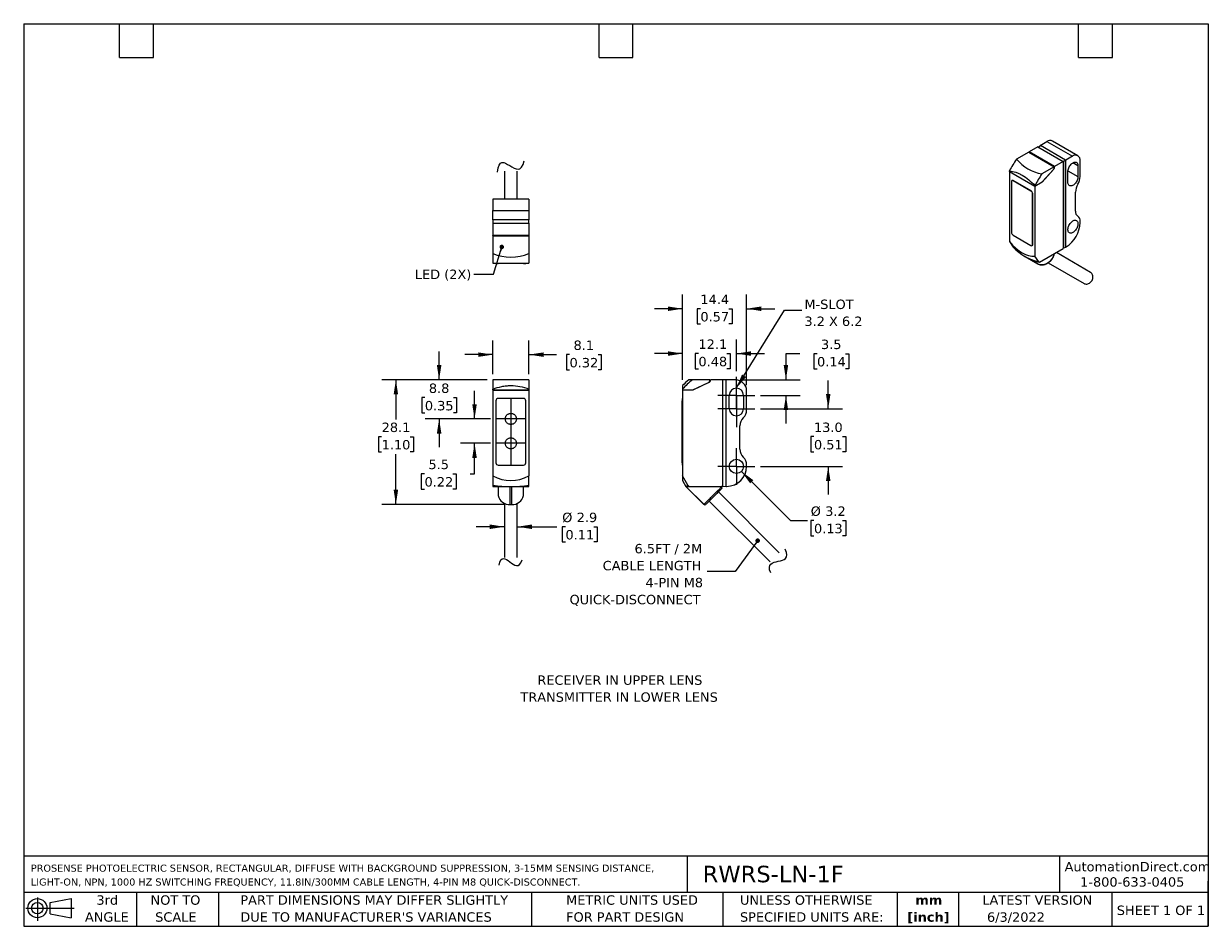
# Model space of a CAD drawing. Header units: millimetres. Extents: x 6 to 273, y 6 to 210.
import ezdxf

# ---------------------------------------------------------------- set-up
doc = ezdxf.new("R2010")
doc.units = ezdxf.units.MM
doc.linetypes.add('SLD-Center', pattern=[19.05, 15.24, -1.27, 1.27, -1.27])
doc.linetypes.add('SLD-Solid', pattern=[0])
doc.layers.add('CENTER', color=40, linetype='SLD-Center')
doc.layers.add('DIMENSIONS', color=140, linetype='SLD-Solid', lineweight=25)
doc.layers.add('TEXT', color=140, linetype='SLD-Solid', lineweight=25)
doc.styles.add('SLDTEXTSTYLE0', font='VERDANA.TTF')
doc.styles.add('SLDTEXTSTYLE1', font='VERDANAB.TTF')
doc.styles.get("Standard").update_dxf_attribs({"font": 'VERDANA.TTF'})
doc.dimstyles.new('SLDDIMSTYLE0', dxfattribs={"dimtxt": 2.158008, "dimasz": 3.302, "dimexe": 0, "dimexo": 0.0625, "dimgap": 0.539502, "dimtad": 0, "dimtih": 1, "dimtoh": 1, "dimrnd": 1e-09, "dimzin": 12, "dimdsep": 46, "dimtxsty": 'SLDTEXTSTYLE0', "dimsah": 1, "dimcen": 0.09, "dimadec": 0, "dimazin": 3, "dimtfac": 1, "dimtmove": 0, "dimatfit": 0, "dimfxl": 0, "dimfrac": 2, "dimtolj": 1, "dimtzin": 12, "dimarcsym": 0})
doc.dimstyles.new('SLDDIMSTYLE1', dxfattribs={"dimtxt": 2.158008, "dimasz": 3.302, "dimexe": 0, "dimexo": 0.0625, "dimgap": 0.539502, "dimtad": 0, "dimtih": 1, "dimtoh": 1, "dimrnd": 1e-09, "dimzin": 12, "dimdsep": 46, "dimtxsty": 'SLDTEXTSTYLE0', "dimsah": 1, "dimcen": 0.09, "dimadec": 0, "dimazin": 3, "dimtfac": 1, "dimtofl": 0, "dimtmove": 0, "dimatfit": 3, "dimfxl": 0, "dimfrac": 2, "dimtolj": 1, "dimtzin": 12, "dimarcsym": 0})
doc.dimstyles.new('SLDDIMSTYLE2', dxfattribs={"dimtxt": 2.158008, "dimasz": 3.302, "dimexe": 0, "dimexo": 0.0625, "dimgap": 0.539502, "dimtad": 0, "dimtih": 1, "dimtoh": 1, "dimrnd": 1e-09, "dimzin": 12, "dimdsep": 46, "dimtxsty": 'SLDTEXTSTYLE0', "dimsah": 1, "dimcen": 0, "dimadec": 0, "dimazin": 3, "dimtfac": 1, "dimtofl": 0, "dimtmove": 0, "dimatfit": 3, "dimfxl": 0, "dimfrac": 2, "dimtolj": 1, "dimtzin": 12, "dimarcsym": 0})
doc.dimstyles.new('SLDDIMSTYLE3', dxfattribs={"dimtxt": 2.158008, "dimasz": 3.302, "dimexe": 0, "dimexo": 0.0625, "dimgap": 0.539502, "dimtad": 0, "dimtih": 1, "dimtoh": 1, "dimrnd": 1e-09, "dimzin": 4, "dimdsep": 46, "dimtxsty": 'SLDTEXTSTYLE0', "dimsah": 1, "dimcen": 0.09, "dimadec": 0, "dimazin": 1, "dimtfac": 1, "dimtmove": 0, "dimatfit": 0, "dimfxl": 0, "dimfrac": 2, "dimtolj": 1, "dimtzin": 12, "dimarcsym": 0})
doc.dimstyles.new('SLDDIMSTYLE4', dxfattribs={"dimtxt": 0.18, "dimasz": 3.302, "dimexe": 0, "dimexo": 0.0625, "dimgap": 0, "dimtad": 0, "dimtih": 1, "dimtoh": 1, "dimdec": 0, "dimrnd": 1e-09, "dimzin": 0, "dimdsep": 46, "dimtxsty": 'Standard', "dimsah": 1, "dimcen": 0.09, "dimadec": 0, "dimazin": 0, "dimtfac": 3.302, "dimtdec": 0, "dimtofl": 0, "dimtmove": 0, "dimatfit": 3, "dimfxl": 0, "dimfrac": 2, "dimtolj": 1, "dimtzin": 0, "dimarcsym": 0})
doc.dimstyles.new('SLDDIMSTYLE5', dxfattribs={"dimtxt": 0.18, "dimasz": 1.016, "dimexe": 0, "dimexo": 0.0625, "dimgap": 0, "dimtad": 0, "dimtih": 1, "dimtoh": 1, "dimdec": 0, "dimrnd": 1e-09, "dimzin": 0, "dimdsep": 46, "dimtxsty": 'Standard', "dimblk1": 'DOT', "dimblk2": 'DOT', "dimsah": 1, "dimcen": 0.09, "dimadec": 0, "dimazin": 0, "dimtfac": 1.016, "dimtdec": 0, "dimtofl": 0, "dimtmove": 0, "dimatfit": 3, "dimldrblk": 'DOT', "dimfxl": 0, "dimfrac": 2, "dimtolj": 1, "dimtzin": 0, "dimarcsym": 0})

# ---------------------------------------------------------------- blocks, each defined once
blk = doc.blocks.new('Block11')
at = {"color": 7, "linetype": 'SLD-Solid', "lineweight": 18}
for p, q in [((0, 2.88), (10.87, 2.88)), ((2.59, 5.31), (2.59, 0)), ((5.48, 4.17), (10.18, 5.03)), ((5.48, 1.6), (5.48, 4.17)), ((10.18, 5.03), (10.18, 0.73)), ((5.48, 1.6), (10.18, 0.73))]:
    blk.add_line(p, q, dxfattribs=at)
for radius in [2.15, 1.29]:
    blk.add_circle((2.59, 2.88), radius, dxfattribs=at)
blk = doc.blocks.new('Block12')
at = {"color": 7, "linetype": 'Continuous'}
blk.add_blockref('Block11', (0, 0), dxfattribs=at)
blk = doc.blocks.new('SW_NOTE_0')
at = {"layer": 'TEXT', "color": 0, "char_height": 2.1167, "attachment_point": 2, "style": 'SLDTEXTSTYLE0'}
for s, insert in [('RECEIVER IN UPPER LENS', (18.02, 2.69)), ('TRANSMITTER IN LOWER LENS', (17.85, -1.13))]:
    blk.add_mtext(s, dxfattribs=dict(at, insert=insert))
blk = doc.blocks.new('SW_NOTE_0_1')
at = {"layer": 'TEXT', "color": 0, "char_height": 1.5875, "attachment_point": 1, "style": 'SLDTEXTSTYLE0'}
for s, insert in [('PROSENSE PHOTOELECTRIC SENSOR, RECTANGULAR, DIFFUSE WITH BACKGROUND SUPPRESSION, 3-15MM SENSING DISTANCE, ', (0, 2.02)), ('LIGHT-ON, NPN, 1000 HZ SWITCHING FREQUENCY, 11.8IN/300MM CABLE LENGTH, 4-PIN M8 QUICK-DISCONNECT.', (0, -1.1))]:
    blk.add_mtext(s, dxfattribs=dict(at, insert=insert))
blk = doc.blocks.new('SW_NOTE_0_2')
at = {"layer": 'TEXT', "color": 0, "char_height": 2.117, "attachment_point": 2, "style": 'SLDTEXTSTYLE1'}
for s, insert in [('mm', (2.84, 2.69)), ('[inch]', (2.76, -1.13))]:
    blk.add_mtext(s, dxfattribs=dict(at, insert=insert))
blk = doc.blocks.new('SW_NOTE_0_3')
at = {"layer": 'TEXT', "color": 0, "char_height": 2.1167, "attachment_point": 1, "style": 'SLDTEXTSTYLE0'}
for s, insert in [('UNLESS OTHERWISE ', (0, 2.69)), ('SPECIFIED UNITS ARE:', (0, -1.13))]:
    blk.add_mtext(s, dxfattribs=dict(at, insert=insert))
blk = doc.blocks.new('SW_NOTE_0_4')
at = {"layer": 'TEXT', "color": 0, "char_height": 2.1167, "attachment_point": 1, "style": 'SLDTEXTSTYLE0'}
for s, insert in [('PART DIMENSIONS MAY DIFFER SLIGHTLY ', (0, 2.69)), ("DUE TO MANUFACTURER'S VARIANCES", (0, -1.13))]:
    blk.add_mtext(s, dxfattribs=dict(at, insert=insert))
blk = doc.blocks.new('SW_NOTE_0_5')
at = {"layer": 'TEXT', "color": 0, "char_height": 2.117, "attachment_point": 2, "style": 'SLDTEXTSTYLE0'}
for s, insert in [('NOT TO', (5.26, 2.69)), ('SCALE', (5.35, -1.13))]:
    blk.add_mtext(s, dxfattribs=dict(at, insert=insert))
blk = doc.blocks.new('SW_NOTE_0_6')
at = {"layer": 'TEXT', "color": 0, "char_height": 2.117, "attachment_point": 2, "style": 'SLDTEXTSTYLE0'}
for s, insert in [('3rd', (2.32, 2.69)), ('ANGLE', (2.22, -1.13))]:
    blk.add_mtext(s, dxfattribs=dict(at, insert=insert))
blk = doc.blocks.new('SW_NOTE_0_7')
at = {"layer": 'TEXT', "color": 0, "char_height": 2.1167, "attachment_point": 1, "style": 'SLDTEXTSTYLE0'}
for s, insert in [('METRIC UNITS USED ', (0, 2.69)), ('FOR PART DESIGN', (0, -1.13))]:
    blk.add_mtext(s, dxfattribs=dict(at, insert=insert))
blk = doc.blocks.new('_D')
at = {"layer": 'DIMENSIONS'}
for p, q in [((99.88, 129.38), (99.88, 135.73)), ((110.71, 129.38), (96.7, 129.38)), ((96.67, 125.36), (95.95, 125.36)), ((95.95, 125.36), (95.95, 121.93)), ((103.08, 125.36), (103.81, 125.36)), ((103.81, 125.36), (103.81, 121.93)), ((95.95, 121.93), (96.67, 121.93)), ((111.41, 120.58), (96.7, 120.58)), ((99.88, 120.58), (99.88, 114.23)), ((103.81, 121.93), (103.08, 121.93))]:
    blk.add_line(p, q, dxfattribs=at)
for points in [[(99.88, 129.38), (100.39, 132.68), (99.37, 132.68)], [(99.88, 120.58), (99.37, 117.28), (100.39, 117.28)]]:
    blk.add_solid(points, dxfattribs=at)
at = {"layer": 'DIMENSIONS', "char_height": 2.117, "attachment_point": 1, "style": 'SLDTEXTSTYLE0'}
for s, insert in [('8.8', (97.57, 128.54)), ('0.35', (96.67, 124.62))]:
    blk.add_mtext(s, dxfattribs=dict(at, insert=insert))
blk = doc.blocks.new('_D_1')
at = {"layer": 'DIMENSIONS'}
for p, q in [((107.85, 120.58), (107.85, 126.93)), ((111.41, 120.58), (104.67, 120.58)), ((111.41, 115.08), (104.67, 115.08)), ((107.85, 108.22), (107.85, 115.08)), ((96.59, 108.22), (95.86, 108.22)), ((95.86, 108.22), (95.86, 104.79)), ((103, 108.22), (103.72, 108.22)), ((103.72, 108.22), (103.72, 104.79)), ((106.89, 108.22), (107.85, 108.22)), ((95.86, 104.79), (96.59, 104.79)), ((103.72, 104.79), (103, 104.79))]:
    blk.add_line(p, q, dxfattribs=at)
for points in [[(107.85, 120.58), (108.36, 123.88), (107.34, 123.88)], [(107.85, 115.08), (107.34, 111.78), (108.36, 111.78)]]:
    blk.add_solid(points, dxfattribs=at)
at = {"layer": 'DIMENSIONS', "char_height": 2.117, "attachment_point": 1, "style": 'SLDTEXTSTYLE0'}
for s, insert in [('5.5', (97.48, 111.39)), ('0.22', (96.59, 107.47))]:
    blk.add_mtext(s, dxfattribs=dict(at, insert=insert))
blk = doc.blocks.new('_D_2')
at = {"layer": 'DIMENSIONS'}
for p, q in [((111.98, 130.65), (111.98, 138.22)), ((120.08, 130.65), (120.08, 138.22)), ((111.98, 135.05), (105.63, 135.05)), ((120.08, 135.05), (126.32, 135.05)), ((129.24, 135.05), (128.52, 135.05)), ((128.52, 135.05), (128.52, 131.62)), ((135.66, 135.05), (136.38, 135.05)), ((136.38, 135.05), (136.38, 131.62)), ((128.52, 131.62), (129.24, 131.62)), ((136.38, 131.62), (135.66, 131.62))]:
    blk.add_line(p, q, dxfattribs=at)
for points in [[(111.98, 135.05), (108.68, 135.55), (108.68, 134.54)], [(120.08, 135.05), (123.38, 134.54), (123.38, 135.55)]]:
    blk.add_solid(points, dxfattribs=at)
at = {"layer": 'DIMENSIONS', "char_height": 2.117, "attachment_point": 1, "style": 'SLDTEXTSTYLE0'}
for s, insert in [('8.1', (130.14, 138.22)), ('0.32', (129.24, 134.3))]:
    blk.add_mtext(s, dxfattribs=dict(at, insert=insert))
blk = doc.blocks.new('_D_3')
at = {"layer": 'DIMENSIONS'}
for p, q in [((110.71, 129.38), (86.97, 129.38)), ((90.14, 129.38), (90.14, 120.48)), ((86.94, 116.57), (86.21, 116.57)), ((86.21, 116.57), (86.21, 113.14)), ((93.35, 116.57), (94.08, 116.57)), ((94.08, 116.57), (94.08, 113.14)), ((86.21, 113.14), (86.94, 113.14)), ((90.14, 101.32), (90.14, 112.66)), ((94.08, 113.14), (93.35, 113.14)), ((114.59, 101.32), (86.97, 101.32))]:
    blk.add_line(p, q, dxfattribs=at)
for points in [[(90.14, 129.38), (89.64, 126.08), (90.65, 126.08)], [(90.14, 101.32), (90.65, 104.63), (89.64, 104.63)]]:
    blk.add_solid(points, dxfattribs=at)
at = {"layer": 'DIMENSIONS', "char_height": 2.117, "attachment_point": 1, "style": 'SLDTEXTSTYLE0'}
for s, insert in [('28.1', (86.94, 119.74)), ('1.10', (86.94, 115.83))]:
    blk.add_mtext(s, dxfattribs=dict(at, insert=insert))
blk = doc.blocks.new('_D_4')
at = {"layer": 'DIMENSIONS'}
for p, q in [((114.58, 96.3), (108.23, 96.3)), ((117.48, 96.3), (126.39, 96.3)), ((128.32, 96.3), (127.6, 96.3)), ((127.6, 96.3), (127.6, 92.87)), ((134.74, 96.3), (135.46, 96.3)), ((135.46, 96.3), (135.46, 92.87)), ((127.6, 92.87), (128.32, 92.87)), ((135.46, 92.87), (134.74, 92.87))]:
    blk.add_line(p, q, dxfattribs=at)
for points in [[(114.58, 96.3), (111.28, 96.81), (111.28, 95.79)], [(117.48, 96.3), (120.78, 95.79), (120.78, 96.81)]]:
    blk.add_solid(points, dxfattribs=at)
at = {"layer": 'DIMENSIONS', "char_height": 2.117, "attachment_point": 1, "style": 'SLDTEXTSTYLE0'}
for s, insert in [('%%c', (127.59, 99.47)), ('2.9', (130.85, 99.47)), ('0.11', (128.32, 95.56))]:
    blk.add_mtext(s, dxfattribs=dict(at, insert=insert))
blk = doc.blocks.new('_D_5')
at = {"layer": 'DIMENSIONS'}
for p, q in [((167.93, 108.75), (178.98, 97.7)), ((178.98, 97.7), (182.82, 97.7)), ((184.27, 97.7), (183.55, 97.7)), ((183.55, 97.7), (183.55, 94.27)), ((190.69, 97.7), (191.41, 97.7)), ((191.41, 97.7), (191.41, 94.27)), ((183.55, 94.27), (184.27, 94.27)), ((191.41, 94.27), (190.69, 94.27))]:
    blk.add_line(p, q, dxfattribs=at)
blk.add_solid([(167.93, 108.75), (169.91, 106.06), (170.62, 106.78)], dxfattribs=at)
at = {"layer": 'DIMENSIONS', "char_height": 2.117, "attachment_point": 1, "style": 'SLDTEXTSTYLE0'}
for s, insert in [('%%c', (183.54, 100.87)), ('3.2', (186.8, 100.87)), ('0.13', (184.27, 96.96))]:
    blk.add_mtext(s, dxfattribs=dict(at, insert=insert))
blk = doc.blocks.new('_D_6')
at = {"layer": 'DIMENSIONS'}
for p, q in [((181.07, 135.25), (177.96, 135.25)), ((177.96, 135.25), (177.96, 129.38)), ((184.96, 135.25), (184.23, 135.25)), ((184.23, 135.25), (184.23, 131.82)), ((191.37, 135.25), (192.09, 135.25)), ((192.09, 135.25), (192.09, 131.82)), ((184.23, 131.82), (184.96, 131.82)), ((192.09, 131.82), (191.37, 131.82)), ((167.87, 129.38), (181.13, 129.38)), ((172.21, 125.88), (181.13, 125.88)), ((177.96, 125.88), (177.96, 119.53))]:
    blk.add_line(p, q, dxfattribs=at)
for points in [[(177.96, 129.38), (178.46, 132.68), (177.45, 132.68)], [(177.96, 125.88), (177.45, 122.58), (178.46, 122.58)]]:
    blk.add_solid(points, dxfattribs=at)
at = {"layer": 'DIMENSIONS', "char_height": 2.117, "attachment_point": 1, "style": 'SLDTEXTSTYLE0'}
for s, insert in [('3.5', (185.85, 138.42)), ('0.14', (184.96, 134.51))]:
    blk.add_mtext(s, dxfattribs=dict(at, insert=insert))
blk = doc.blocks.new('_D_7')
at = {"layer": 'DIMENSIONS'}
for p, q in [((187.48, 122.88), (187.48, 129.23)), ((172.21, 122.88), (190.66, 122.88)), ((184.27, 116.58), (183.55, 116.58)), ((183.55, 116.58), (183.55, 113.15)), ((190.69, 116.58), (191.41, 116.58)), ((191.41, 116.58), (191.41, 113.15)), ((183.55, 113.15), (184.27, 113.15)), ((191.41, 113.15), (190.69, 113.15)), ((172.21, 109.88), (190.66, 109.88)), ((187.48, 109.88), (187.48, 103.53))]:
    blk.add_line(p, q, dxfattribs=at)
for points in [[(187.48, 122.88), (187.99, 126.18), (186.97, 126.18)], [(187.48, 109.88), (186.97, 106.58), (187.99, 106.58)]]:
    blk.add_solid(points, dxfattribs=at)
at = {"layer": 'DIMENSIONS', "char_height": 2.117, "attachment_point": 1, "style": 'SLDTEXTSTYLE0'}
for s, insert in [('13.0', (184.27, 119.75)), ('0.51', (184.27, 115.84))]:
    blk.add_mtext(s, dxfattribs=dict(at, insert=insert))
blk = doc.blocks.new('_D_8')
at = {"layer": 'DIMENSIONS'}
for p, q in [((154.7, 129.34), (154.7, 148.56)), ((169.1, 128.15), (169.1, 148.56)), ((154.7, 145.38), (148.35, 145.38)), ((158.7, 145.38), (157.98, 145.38)), ((157.98, 145.38), (157.98, 141.95)), ((165.11, 145.38), (165.84, 145.38)), ((165.84, 145.38), (165.84, 141.95)), ((169.1, 145.38), (175.45, 145.38)), ((157.98, 141.95), (158.7, 141.95)), ((165.84, 141.95), (165.11, 141.95))]:
    blk.add_line(p, q, dxfattribs=at)
for points in [[(154.7, 145.38), (151.4, 145.89), (151.4, 144.87)], [(169.1, 145.38), (172.4, 144.87), (172.4, 145.89)]]:
    blk.add_solid(points, dxfattribs=at)
at = {"layer": 'DIMENSIONS', "char_height": 2.117, "attachment_point": 1, "style": 'SLDTEXTSTYLE0'}
for s, insert in [('14.4', (158.7, 148.55)), ('0.57', (158.7, 144.64))]:
    blk.add_mtext(s, dxfattribs=dict(at, insert=insert))
blk = doc.blocks.new('_D_9')
at = {"layer": 'DIMENSIONS'}
for p, q in [((154.7, 129.34), (154.7, 138.46)), ((166.8, 131.29), (166.8, 138.46)), ((154.7, 135.29), (148.35, 135.29)), ((158.26, 135.29), (157.54, 135.29)), ((157.54, 135.29), (157.54, 131.86)), ((164.68, 135.29), (165.4, 135.29)), ((165.4, 135.29), (165.4, 131.86)), ((166.8, 135.29), (173.15, 135.29)), ((157.54, 131.86), (158.26, 131.86)), ((165.4, 131.86), (164.68, 131.86))]:
    blk.add_line(p, q, dxfattribs=at)
for points in [[(154.7, 135.29), (151.4, 135.8), (151.4, 134.78)], [(166.8, 135.29), (170.1, 134.78), (170.1, 135.8)]]:
    blk.add_solid(points, dxfattribs=at)
at = {"layer": 'DIMENSIONS', "char_height": 2.117, "attachment_point": 1, "style": 'SLDTEXTSTYLE0'}
for s, insert in [('12.1', (158.26, 138.46)), ('0.48', (158.26, 134.55))]:
    blk.add_mtext(s, dxfattribs=dict(at, insert=insert))
blk = doc.blocks.new('SW_NOTE_0_8')
at = {"layer": 'TEXT', "color": 0, "char_height": 2.117, "attachment_point": 1, "style": 'SLDTEXTSTYLE0'}
for s, insert in [('M-SLOT', (0.57, 2.4)), ('3.2 X 6.2', (0.57, -1.42))]:
    blk.add_mtext(s, dxfattribs=dict(at, insert=insert))
blk = doc.blocks.new('SW_NOTE_0_9')
at = {"layer": 'TEXT', "color": 0, "attachment_point": 3, "style": 'SLDTEXTSTYLE0'}
for s, insert, char_height in [('6.5FT / 2M', (-1.09, 6.19), 2.117), ('CABLE LENGTH', (-1.28, 2.37), 2.1167), ('4-PIN M8', (-0.9, -1.45), 2.117), ('QUICK-DISCONNECT', (-1.48, -5.27), 2.1167)]:
    blk.add_mtext(s, dxfattribs=dict(at, insert=insert, char_height=char_height))
blk = doc.blocks.new('_Dot')
at = {"color": 0, "linetype": 'ByBlock', "lineweight": -2}
blk.add_line((-0.5, 0), (-1, 0), dxfattribs=at)
at = {"color": 0, "linetype": 'ByBlock', "const_width": 0.5}
blk.add_lwpolyline([(-0.25, 0, 1), (0.25, 0, 1)], format="xyb", close=True, dxfattribs=at)
blk = doc.blocks.new('SW_CENTERMARKSYMBOL_0')
at = {"layer": 'CENTER', "color": 0}
for p, q in [((0, 2.54), (0, 4.14)), ((-2.54, 0), (-4.14, 0)), ((0, 0), (-2.54, 0)), ((0, 0), (0, 2.54)), ((0, 0), (0, -2.54)), ((0, 0), (2.54, 0)), ((2.54, 0), (4.14, 0)), ((0, -2.54), (0, -4.14))]:
    blk.add_line(p, q, dxfattribs=at)
blk = doc.blocks.new('SW_CENTERMARKSYMBOL_1')
at = {"layer": 'CENTER', "color": 0}
for p, q in [((0, 2.54), (0, 4.14)), ((-2.54, 0), (-4.14, 0)), ((0, 0), (-2.54, 0)), ((0, 0), (0, 2.54)), ((0, 0), (0, -2.54)), ((0, 0), (2.54, 0)), ((2.54, 0), (4.14, 0)), ((0, -2.54), (0, -4.14))]:
    blk.add_line(p, q, dxfattribs=at)
blk = doc.blocks.new('SW_CENTERMARKSYMBOL_2')
at = {"layer": 'CENTER', "color": 0}
for p, q in [((0, 2.54), (0, 4.14)), ((-2.54, 0), (-4.14, 0)), ((0, 0), (-2.54, 0)), ((0, 0), (0, 2.54)), ((0, 0), (0, -2.54)), ((0, 0), (2.54, 0)), ((2.54, 0), (4.14, 0)), ((0, -2.54), (0, -4.14))]:
    blk.add_line(p, q, dxfattribs=at)

msp = doc.modelspace()

# ---------------------------------------------------------------- linework, layer by layer
for p, q in [((234.66, 181.82), (232.71, 180.694)), ((234.66, 181.82), (240.388, 178.513)), ((234.752, 181.767), (235.261, 182.126)), ((235.226, 182.146), (236.711, 183.004)), ((235.261, 182.126), (235.226, 182.146)), ((235.226, 182.146), (235.226, 182.101)), ((240.918, 178.86), (235.261, 182.126)), ((236.711, 183.004), (242.438, 179.697)), ((243.688, 179.821), (237.961, 183.127)), ((232.639, 180.653), (229.864, 179.051)), ((232.639, 180.653), (238.367, 177.346)), ((238.437, 177.387), (232.71, 180.694)), ((240.918, 178.86), (240.352, 178.534)), ((240.918, 159.263), (240.918, 178.86)), ((240.953, 178.84), (240.918, 178.86)), ((242.438, 179.697), (240.953, 178.84)), ((240.953, 159.243), (240.953, 178.84)), ((114.579, 176.36), (114.579, 170.022)), ((117.479, 170.022), (117.479, 176.36)), ((228.296, 176.309), (228.296, 176.427)), ((228.296, 176.309), (234.024, 173.002)), ((228.346, 176.28), (228.296, 176.252)), ((228.296, 176.252), (228.296, 160.503)), ((228.296, 176.252), (234.024, 172.945)), ((238.367, 177.346), (235.592, 175.745)), ((238.197, 176.723), (235.643, 173.88)), ((235.643, 173.937), (238.125, 176.68)), ((238.197, 176.723), (238.173, 176.737)), ((240.388, 178.513), (238.437, 177.387)), ((240.388, 178.513), (240.388, 158.916)), ((241.448, 173.818), (241.448, 176.268)), ((241.456, 176.426), (243.711, 175.124)), ((243.711, 177.574), (242.58, 178.227)), ((243.711, 177.574), (243.711, 175.124)), ((244.206, 175.165), (244.206, 178.676)), ((228.742, 173.994), (228.742, 162.562)), ((228.895, 174.251), (228.845, 174.223)), ((229.095, 174.198), (229.145, 174.227)), ((233.126, 171.871), (229.095, 174.198)), ((233.175, 171.9), (229.145, 174.227)), ((234.024, 173.002), (235.643, 173.937)), ((235.643, 173.88), (234.024, 172.945)), ((235.643, 173.88), (235.594, 173.908)), ((233.175, 171.9), (233.126, 171.871)), ((233.479, 171.259), (233.529, 171.287)), ((233.479, 159.827), (233.479, 171.259)), ((233.529, 159.856), (233.529, 171.287)), ((234.024, 173.121), (234.024, 173.002)), ((234.024, 172.945), (234.024, 157.197)), ((243.145, 167.343), (243.145, 171.637)), ((111.979, 170.022), (111.979, 167.522)), ((120.079, 170.022), (111.979, 170.022)), ((120.079, 170.022), (120.079, 167.522)), ((111.979, 165.422), (111.979, 167.522)), ((111.979, 167.522), (120.079, 167.522)), ((112.029, 165.422), (111.979, 165.422)), ((120.029, 165.422), (112.029, 165.422)), ((112.071, 164.622), (112.029, 165.422)), ((120.029, 165.422), (119.987, 164.622)), ((120.079, 165.422), (120.029, 165.422)), ((120.079, 167.522), (120.079, 165.422)), ((243.688, 166.185), (243.646, 166.209)), ((243.651, 166.206), (243.676, 166.192)), ((111.979, 164.622), (120.079, 164.622)), ((111.979, 164.622), (111.979, 161.864)), ((120.079, 164.622), (120.079, 161.864)), ((244.206, 164.795), (244.206, 165.04)), ((120.079, 161.864), (111.979, 161.864)), ((111.979, 161.772), (111.979, 161.864)), ((120.079, 161.772), (111.979, 161.772)), ((111.979, 161.772), (111.979, 161.764)), ((111.979, 161.764), (120.079, 161.764)), ((111.979, 161.764), (111.979, 157.84)), ((120.079, 161.864), (120.079, 161.772)), ((120.079, 161.772), (120.079, 161.764)), ((120.079, 161.764), (120.079, 157.84)), ((228.296, 160.503), (229.147, 159.253)), ((229.095, 161.95), (233.126, 159.623)), ((233.376, 159.598), (233.425, 159.627)), ((233.529, 159.856), (233.479, 159.827)), ((235.062, 155.842), (240.388, 158.916)), ((246.549, 153.568), (238.838, 158.022)), ((240.388, 159.018), (240.918, 159.263)), ((240.918, 159.263), (240.953, 159.243)), ((240.953, 159.243), (241.024, 159.284)), ((112.679, 155.622), (112.679, 155.552)), ((112.679, 155.552), (113.179, 155.552)), ((113.179, 155.552), (113.179, 155.622)), ((118.879, 155.552), (113.179, 155.552)), ((118.879, 155.622), (118.879, 155.552)), ((118.879, 155.552), (119.379, 155.552)), ((119.379, 155.552), (119.379, 155.622)), ((231.682, 157.199), (234.576, 155.527)), ((231.799, 157.132), (234.67, 155.474)), ((234.874, 155.947), (234.024, 157.197)), ((235.062, 155.842), (234.874, 155.947)), ((237.019, 155.723), (245.099, 151.057)), ((120.079, 129.383), (111.979, 129.383)), ((156.916, 129.383), (156.071, 129.383)), ((160.84, 129.383), (156.916, 129.383)), ((160.601, 128.738), (156.989, 127.063)), ((156.989, 127.133), (160.498, 128.737)), ((160.706, 128.801), (160.706, 128.894)), ((163.699, 129.383), (160.94, 129.383)), ((163.699, 129.383), (163.699, 105.383)), ((164.499, 129.383), (163.699, 129.341)), ((164.499, 105.383), (164.499, 129.383)), ((166.599, 129.383), (164.499, 129.383)), ((111.979, 127.133), (111.979, 127.278)), ((111.979, 127.133), (120.079, 127.133)), ((111.979, 127.133), (111.979, 127.063)), ((111.979, 127.063), (111.979, 107.776)), ((111.979, 127.063), (120.079, 127.063)), ((112.079, 127.063), (112.079, 127.133)), ((119.979, 127.133), (119.979, 127.063)), ((120.079, 127.278), (120.079, 127.133)), ((120.079, 127.133), (120.079, 127.063)), ((120.079, 127.063), (120.079, 107.776)), ((154.699, 127.278), (154.699, 127.133)), ((154.699, 127.133), (156.989, 127.133)), ((156.989, 127.063), (154.699, 127.063)), ((154.699, 127.063), (154.699, 107.776)), ((154.799, 127.133), (154.799, 127.063)), ((165.199, 122.883), (165.199, 125.883)), ((168.399, 125.883), (168.399, 122.883)), ((169.099, 122.583), (169.099, 126.883)), ((112.679, 124.683), (112.679, 110.683)), ((118.879, 125.183), (113.179, 125.183)), ((119.379, 110.683), (119.379, 124.683)), ((154.629, 125.183), (154.629, 124.683)), ((154.699, 125.183), (154.629, 125.183)), ((154.629, 110.683), (154.629, 124.683)), ((154.629, 124.683), (154.699, 124.683)), ((167.599, 113.753), (167.599, 119.012)), ((113.179, 110.183), (118.879, 110.183)), ((154.699, 110.683), (154.629, 110.683)), ((154.629, 110.683), (154.629, 110.183)), ((154.629, 110.183), (154.699, 110.183)), ((169.099, 109.883), (169.099, 110.183)), ((111.979, 107.776), (111.979, 105.644)), ((120.079, 105.644), (120.079, 107.776)), ((155.902, 105.644), (154.699, 107.776)), ((154.699, 107.776), (154.699, 106.694)), ((154.699, 106.694), (155.439, 105.383)), ((111.979, 105.644), (111.979, 105.383)), ((111.979, 105.383), (115.867, 105.383)), ((113.184, 105.383), (113.184, 103.333)), ((115.865, 101.324), (115.867, 105.383)), ((116.192, 105.383), (120.079, 105.383)), ((116.192, 105.383), (116.194, 101.324)), ((118.874, 103.333), (118.874, 105.383)), ((120.079, 105.383), (120.079, 105.644)), ((155.439, 105.383), (155.902, 105.644)), ((155.439, 105.383), (159.531, 101.29)), ((155.44, 105.383), (159.498, 101.324)), ((155.44, 105.383), (156.167, 105.383)), ((156.167, 105.383), (155.902, 105.644)), ((156.167, 105.383), (163.699, 105.383)), ((176.462, 90.428), (162.744, 104.146)), ((163.518, 105.344), (163.48, 105.383)), ((163.699, 105.424), (164.499, 105.383)), ((164.499, 105.383), (164.599, 105.383)), ((114.579, 101.602), (114.579, 89.403)), ((117.479, 89.403), (117.479, 101.602)), ((160.693, 102.095), (174.411, 88.377))]:
    msp.add_line(p, q)
at = {"flags": 128}
for points in [[(232.716, 180.609), (232.716, 180.618), (232.71, 180.694)], [(241.448, 176.268), (241.461, 176.47), (241.499, 176.682), (241.56, 176.899), (241.645, 177.117), (241.75, 177.331), (241.874, 177.535), (242.014, 177.726), (242.166, 177.898), (242.328, 178.049), (242.495, 178.175), (242.664, 178.272), (242.832, 178.34), (242.993, 178.376), (243.145, 178.379), (243.285, 178.349), (243.409, 178.288), (243.515, 178.196), (243.599, 178.076), (243.661, 177.93), (243.699, 177.761), (243.711, 177.574)], [(243.711, 175.124), (243.699, 174.922), (243.661, 174.71), (243.599, 174.493), (243.515, 174.275), (243.409, 174.061), (243.285, 173.857), (243.145, 173.666), (242.993, 173.494), (242.832, 173.343), (242.664, 173.217), (242.495, 173.12), (242.328, 173.052), (242.166, 173.016), (242.014, 173.013), (241.874, 173.043), (241.75, 173.104), (241.645, 173.196), (241.56, 173.316), (241.499, 173.462), (241.461, 173.631), (241.448, 173.818)], [(243.711, 164.509), (243.699, 164.312), (243.663, 164.105), (243.604, 163.893), (243.523, 163.68), (243.422, 163.471), (243.304, 163.27), (243.169, 163.081), (243.022, 162.909), (242.866, 162.757), (242.704, 162.629), (242.538, 162.527), (242.374, 162.453), (242.214, 162.409), (242.062, 162.396), (241.921, 162.414), (241.795, 162.462), (241.684, 162.541), (241.593, 162.647), (241.523, 162.779), (241.475, 162.935), (241.451, 163.109), (241.451, 163.3), (241.475, 163.503), (241.523, 163.713), (241.593, 163.926), (241.684, 164.138), (241.795, 164.343), (241.921, 164.539), (242.062, 164.719), (242.214, 164.882), (242.374, 165.022), (242.538, 165.138), (242.704, 165.226), (242.866, 165.285), (243.022, 165.314), (243.169, 165.312), (243.304, 165.278), (243.422, 165.214), (243.523, 165.122), (243.604, 165.002), (243.663, 164.858), (243.699, 164.693), (243.711, 164.509)], [(245.099, 151.057), (245.18, 151.015), (245.352, 150.955), (245.535, 150.927), (245.725, 150.931), (245.917, 150.967), (246.107, 151.035), (246.29, 151.133), (246.463, 151.259), (246.62, 151.409), (246.759, 151.581), (246.876, 151.769), (246.968, 151.971), (247.034, 152.18), (247.071, 152.393), (247.079, 152.603), (247.057, 152.807), (247.007, 152.999), (246.929, 153.175), (246.824, 153.331), (246.697, 153.463), (246.549, 153.569), (246.549, 153.569)], [(159.498, 101.324), (159.523, 101.349), (159.57, 101.396), (159.64, 101.466), (159.732, 101.558), (159.845, 101.671), (159.977, 101.803), (160.127, 101.953), (160.293, 102.12), (160.474, 102.3), (160.666, 102.492), (160.869, 102.695), (161.078, 102.904), (161.293, 103.119), (161.51, 103.337), (161.728, 103.554), (161.942, 103.768), (162.152, 103.978), (162.354, 104.18), (162.546, 104.372), (162.726, 104.552), (162.891, 104.718), (163.041, 104.867), (163.172, 104.999), (163.285, 105.111), (163.376, 105.202), (163.445, 105.271), (163.492, 105.318), (163.515, 105.341), (163.518, 105.344)]]:
    msp.add_lwpolyline(points, dxfattribs=at)
msp.add_circle((166.799, 109.883), 1.6)
for centre, radius, start, end in [((237.446, 181.957), 1.279, 66.24196, 125.0685), ((237.103, 184.976), 9.354, 219.30056, 260.70481), ((243.125, 178.845), 1.094, 351.13638, 128.85287), ((237.492, 177.287), 0.877, 316.19936, 3.92081), ((237.563, 177.327), 0.876, 316.37885, 3.93619), ((228.957, 174.029), 0.218, 50.79671, 189.21404), ((228.998, 174.022), 0.251, 54.38242, 114.30712), ((246.762, 171.512), 3.618, 148.5207, 178.01293), ((240.59, 175.291), 3.618, 328.5207, 358.01293), ((232.712, 171.224), 0.768, 2.60548, 57.39452), ((232.761, 171.253), 0.768, 2.60548, 57.39452), ((244.389, 167.218), 1.249, 174.23572, 235.21551), ((242.963, 165.165), 1.249, 354.23572, 55.21551), ((237.324, 165.094), 6.889, 302.48902, 357.51098), ((229.509, 162.597), 0.768, 182.60548, 237.39452), ((116.029, 167.12), 10.126, 246.42366, 293.57634), ((237.252, 166.679), 10.993, 222.49638, 257.509), ((233.264, 159.792), 0.218, 230.79671, 9.21404), ((233.284, 159.829), 0.246, 305.01333, 6.29885), ((235.531, 158.194), 2.853, 252.43441, 350.81566), ((166.197, 117.384), 15.7, 130.16207, 137.10978), ((160.249, 129.283), 0.6, 294.56707, 9.59407), ((160.349, 129.283), 0.6, 294.885, 9.59407), ((166.599, 126.883), 2.5, 0, 90), ((166.799, 125.883), 1.6, 0, 180), ((113.179, 124.683), 0.5, 90, 180), ((118.879, 124.683), 0.5, 0, 90), ((166.799, 122.883), 1.6, 180, 0), ((170.099, 119.012), 2.5, 134.427, 180), ((166.599, 122.583), 2.5, 314.427, 0), ((170.099, 113.753), 2.5, 180, 225.573), ((113.179, 110.683), 0.5, 180, 270), ((118.879, 110.683), 0.5, 270, 0), ((164.599, 109.883), 4.5, 270, 0), ((166.599, 110.183), 2.5, 0, 45.573), ((116.029, 136.84), 31.458, 262.60297, 277.39703), ((163.306, 105.132), 0.3, 315, 45), ((115.625, 103.797), 2.484, 190.76555, 275.54761), ((116.434, 103.797), 2.484, 264.45239, 349.23445), ((159.707, 101.533), 0.3, 233.99518, 315)]:
    msp.add_arc(centre, radius, start, end)
for centre, major_axis, ratio, start_param, end_param in [((231.16, 184.057), (-3.146, 26.837), 0.3967076, 2.5933355, 3.1151594), ((242.698, 163.557), (14.491, 1.846), 0.5645877, 3.7922898, 4.0872192), ((116.029, 138.647), (0, -31.952), 0.491358, 6.0222733, 6.5440973)]:
    msp.add_ellipse(centre, major_axis=major_axis, ratio=ratio, start_param=start_param, end_param=end_param)
for points in [[(229.864, 179.051), (229.291, 178.209), (228.769, 177.334), (228.296, 176.427)], [(235.592, 175.745), (235.019, 174.902), (234.496, 174.027), (234.024, 173.121)], [(111.979, 157.84), (111.979, 157.03), (111.979, 156.29), (111.979, 155.622)], [(120.079, 157.84), (120.079, 157.03), (120.079, 156.29), (120.079, 155.622)], [(111.979, 129.383), (111.979, 128.756), (111.979, 128.054), (111.979, 127.278)], [(120.079, 129.383), (120.079, 128.756), (120.079, 128.054), (120.079, 127.278)], [(156.916, 129.383), (156.106, 128.756), (155.367, 128.054), (154.699, 127.278)]]:
    msp.add_open_spline(points, degree=3)
for points, knots in [([(228.296, 176.427), (228.753, 176.379), (229.221, 176.271), (229.937, 176.02), (230.178, 175.922), (230.666, 175.696), (230.914, 175.567), (231.649, 175.142), (232.133, 174.808), (233.091, 174.039), (233.567, 173.6), (234.024, 173.121)], [0, 0, 0, 0, 0.25, 0.25, 0.375, 0.375, 0.5, 0.5, 0.75, 0.75, 1, 1, 1, 1]), ([(238.033, 156.812), (238.08, 156.898), (238.147, 157.02), (238.23, 157.207), (238.294, 157.371), (238.358, 157.567), (238.39, 157.703), (238.406, 157.772)], [0, 0, 0, 0, 0.2836825, 0.3996278, 0.591809, 0.7913243, 1, 1, 1, 1]), ([(111.979, 155.622), (112.625, 155.622), (113.287, 155.622), (114.3, 155.622), (114.641, 155.622), (115.331, 155.622), (115.681, 155.622), (116.721, 155.622), (117.406, 155.622), (118.761, 155.622), (119.433, 155.622), (120.079, 155.622)], [0, 0, 0, 0, 0.25, 0.25, 0.375, 0.375, 0.5, 0.5, 0.75, 0.75, 1, 1, 1, 1]), ([(234.576, 155.527), (234.598, 155.514), (234.627, 155.498), (234.655, 155.482), (234.666, 155.476), (234.671, 155.473), (234.673, 155.472), (234.672, 155.473), (234.671, 155.474), (234.67, 155.474)], [0, 0, 0, 0, 0.5373201, 0.6788646, 0.8144677, 0.8965634, 0.941526, 0.9750196, 1, 1, 1, 1]), ([(234.7, 155.462), (234.716, 155.454), (234.805, 155.407), (234.982, 155.348), (235.221, 155.291), (235.462, 155.264), (235.701, 155.263), (235.942, 155.287), (236.183, 155.337), (236.421, 155.411), (236.654, 155.509), (236.879, 155.628), (237.095, 155.768), (237.297, 155.924), (237.481, 156.092), (237.638, 156.258), (237.765, 156.412), (237.898, 156.59), (237.98, 156.725), (238.033, 156.812)], [0, 0, 0, 0, 0.0148643, 0.0829841, 0.1525513, 0.2161923, 0.2799667, 0.3438495, 0.407795, 0.4717344, 0.5355746, 0.5991858, 0.6623665, 0.7247474, 0.7854974, 0.8421341, 0.8882637, 0.9278774, 1, 1, 1, 1]), ([(111.979, 127.278), (112.625, 127.542), (113.287, 127.74), (114.3, 127.939), (114.641, 127.99), (115.331, 128.057), (115.681, 128.074), (116.721, 128.075), (117.406, 128.008), (118.761, 127.743), (119.433, 127.542), (120.079, 127.278)], [0, 0, 0, 0, 0.25, 0.25, 0.375, 0.375, 0.5, 0.5, 0.75, 0.75, 1, 1, 1, 1]), ([(154.699, 128.066), (154.699, 128.068), (154.699, 128.076), (154.699, 128.013), (154.699, 127.873), (154.699, 127.642), (154.699, 127.406), (154.699, 127.278)], [0, 0, 0, 0, 0.0814895, 0.2961949, 0.5155697, 0.7365579, 1, 1, 1, 1]), ([(163.518, 104.92), (163.518, 104.92), (162.712, 104.114), (160.726, 102.127), (159.919, 101.321), (159.919, 101.321)], [0, 0, 0, 0, 0.5, 0.5, 1, 1, 1, 1]), ([(115.865, 101.324), (115.865, 101.319), (115.871, 101.315), (115.883, 101.308), (115.89, 101.306), (115.911, 101.3), (115.926, 101.297), (115.97, 101.291), (116, 101.29), (116.059, 101.29), (116.089, 101.291), (116.133, 101.297), (116.148, 101.3), (116.169, 101.306), (116.176, 101.308), (116.188, 101.315), (116.194, 101.319), (116.194, 101.324)], [0, 0, 0, 0, 0.0625, 0.0625, 0.125, 0.125, 0.25, 0.25, 0.5, 0.5, 0.75, 0.75, 0.875, 0.875, 0.9375, 0.9375, 1, 1, 1, 1]), ([(159.531, 101.29), (159.53, 101.291), (159.53, 101.292), (159.522, 101.3), (159.516, 101.306), (159.511, 101.312), (159.506, 101.317), (159.502, 101.321), (159.499, 101.323), (159.498, 101.324)], [0, 0, 0, 0, 0.5329533, 0.6758337, 0.8127167, 0.8955871, 0.9409741, 0.9747838, 1, 1, 1, 1])]:
    msp.add_open_spline(points, degree=3, knots=knots)
at = {"layer": 'CENTER'}
for p, q in [((116.029, 125.183), (116.029, 110.183)), ((119.379, 120.583), (112.679, 120.583)), ((119.379, 115.083), (112.679, 115.083))]:
    msp.add_line(p, q, dxfattribs=at)
for centre in [(116.029, 120.583), (116.029, 115.083)]:
    msp.add_circle(centre, 1.25, dxfattribs=at)
at = {"layer": 'DIMENSIONS'}
for points in [[(112.997, 176.088), (113.573, 182.228), (117.834, 173.087), (119.03, 178.708)], [(113.406, 87.652), (114.182, 92.113), (117.29, 84.813), (118.549, 88.823)], [(174.553, 85.929), (172.624, 90.119), (179.873, 86.86), (177.781, 91.275)]]:
    msp.add_open_spline(points, degree=3, dxfattribs=at)
at = {"layer": 'TEXT'}
for p, q in [((6.35, 209.55), (273.05, 209.55)), ((6.35, 209.55), (6.35, 6.35)), ((27.94, 201.93), (27.94, 209.55)), ((35.56, 201.93), (35.56, 209.55)), ((135.89, 201.93), (135.89, 209.55)), ((143.51, 201.93), (143.51, 209.55)), ((243.84, 201.93), (243.84, 209.55)), ((251.46, 201.93), (251.46, 209.55)), ((273.05, 209.55), (273.05, 6.35)), ((27.94, 201.93), (35.56, 201.93)), ((135.89, 201.93), (143.51, 201.93)), ((243.84, 201.93), (251.46, 201.93)), ((273.05, 22.126), (6.35, 22.126)), ((155.759, 22.126), (155.759, 13.97)), ((239.575, 22.126), (239.575, 13.97)), ((273.05, 6.35), (273.05, 16.51)), ((273.05, 13.97), (6.35, 13.97)), ((31.75, 13.97), (31.75, 6.35)), ((50.212, 13.97), (50.212, 6.35)), ((120.646, 13.97), (120.646, 6.35)), ((163.78, 13.97), (163.78, 6.35)), ((203.024, 13.97), (203.024, 6.35)), ((216.812, 13.97), (216.812, 6.35)), ((251.349, 13.97), (251.349, 6.35)), ((6.35, 6.35), (273.05, 6.35))]:
    msp.add_line(p, q, dxfattribs=at)
at = {"layer": 'TEXT', "flags": 128}
msp.add_lwpolyline([(107.685, 153.199), (112.14, 153.199), (113.98, 159.288)], dxfattribs=at)

# ---------------------------------------------------------------- block references
at = {"layer": 'CENTER'}
for name, p in [('SW_CENTERMARKSYMBOL_0', (166.799, 125.883)), ('SW_CENTERMARKSYMBOL_1', (166.799, 122.883)), ('SW_CENTERMARKSYMBOL_2', (166.799, 109.883))]:
    msp.add_blockref(name, p, dxfattribs=at)
at = {"layer": 'DIMENSIONS', "xscale": 1.016, "yscale": 1.016, "rotation": 73.18223589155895}
msp.add_blockref('_Dot', (113.98, 159.288, 20.503), dxfattribs=at)
at = {"layer": 'TEXT'}
for name, p in [('SW_NOTE_0_8', (181.546, 145.036)), ('SW_NOTE_0_9', (160.196, 86.242)), ('SW_NOTE_0', (122.553, 60.144)), ('SW_NOTE_0_1', (7.966, 18.216)), ('SW_NOTE_0_6', (22.847, 10.635)), ('SW_NOTE_0_5', (35.257, 10.635)), ('SW_NOTE_0_4', (55.119, 10.635)), ('SW_NOTE_0_7', (128.478, 10.635)), ('SW_NOTE_0_3', (167.608, 10.635)), ('Block12', (6.838, 7.554)), ('SW_NOTE_0_2', (207.286, 10.633))]:
    msp.add_blockref(name, p, dxfattribs=at)

# ---------------------------------------------------------------- texts
at = {"layer": 'TEXT', "style": 'SLDTEXTSTYLE0'}
for s, insert, char_height, attachment_point in [('LED (2X)', (94.413, 154.186), 2.1167, 1), ('RWRS-LN-1F', (159.208, 19.975), 3.7042, 1), ('AutomationDirect.com', (240.695, 20.836), 2.11667, 1), ('1-800-633-0405', (244.192, 17.397), 2.11667, 1), ('LATEST VERSION', (234.552, 13.324), 2.11667, 2), ('SHEET 1 OF 1', (252.441, 11.011), 2.11667, 1), ('6/3/2022', (229.739, 9.487), 2.1167, 2)]:
    msp.add_mtext(s, dxfattribs=dict(at, insert=insert, char_height=char_height, attachment_point=attachment_point))

# ---------------------------------------------------------------- dimensions: what is measured, and where the dimension line sits
at = {"layer": 'DIMENSIONS'}
for base, p1, p2, picture, middle in [((154.699, 145.383), (169.099, 126.883), (154.699, 128.074), '_D_8', (161.907, 145.383)), ((120.079, 135.045), (111.979, 129.383), (120.079, 129.383), '_D_2', (132.451, 135.045)), ((166.799, 135.288), (154.699, 128.074), (166.799, 130.023), '_D_9', (161.47, 135.288))]:
    dim = msp.add_linear_dim(base=base, p1=p1, p2=p2, dimstyle='SLDDIMSTYLE0', dxfattribs=at)
    dim.commit()
    dim.dimension.update_dxf_attribs({"geometry": picture, "text_midpoint": middle, "dimtype": 160})
for base, p1, p2, dimstyle, picture, middle in [((177.956, 129.383), (170.939, 125.883), (166.599, 129.383), 'SLDDIMSTYLE0', '_D_6', (177.956, 135.25)), ((99.878, 129.383), (112.679, 120.583), (111.979, 129.383), 'SLDDIMSTYLE0', '_D', (99.878, 125.364)), ((90.144, 129.383), (115.865, 101.324), (111.979, 129.383), 'SLDDIMSTYLE1', '_D_3', (90.144, 116.569)), ((187.48, 122.883), (170.939, 109.883), (170.939, 122.883), 'SLDDIMSTYLE3', '_D_7', (187.48, 116.577)), ((107.85, 115.083), (112.679, 120.583), (112.679, 115.083), 'SLDDIMSTYLE0', '_D_1', (107.85, 108.216))]:
    dim = msp.add_linear_dim(base=base, p1=p1, p2=p2, angle=90, dimstyle=dimstyle, dxfattribs=at)
    dim.commit()
    dim.dimension.update_dxf_attribs({"geometry": picture, "text_midpoint": middle, "dimtype": 160})
dim = msp.add_diameter_dim_2p(p1=(165.667, 111.014), p2=(167.93, 108.751), dimstyle='SLDDIMSTYLE2', dxfattribs=at)
dim.commit()
dim.dimension.update_dxf_attribs({"geometry": '_D_5', "text_midpoint": (187.48, 97.699), "dimtype": 163})
dim = msp.add_linear_dim(base=(117.479, 96.301), p1=(114.579, 89.403), p2=(117.479, 89.403), text='%%c<>', dimstyle='SLDDIMSTYLE0', dxfattribs=at)
dim.commit()
dim.dimension.update_dxf_attribs({"geometry": '_D_4', "text_midpoint": (131.53, 96.301), "dimtype": 160})

# ---------------------------------------------------------------- leaders
at = {"layer": 'TEXT'}
for points, dimstyle in [([(166.791, 127.483), (177.65, 145.036), (181.546, 145.036)], 'SLDDIMSTYLE4'), ([(171.599, 93.174), (166.546, 86.242), (160.196, 86.242)], 'SLDDIMSTYLE5')]:
    msp.add_leader(points, dimstyle=dimstyle, dxfattribs=at)

doc.saveas('drawing.dxf')
